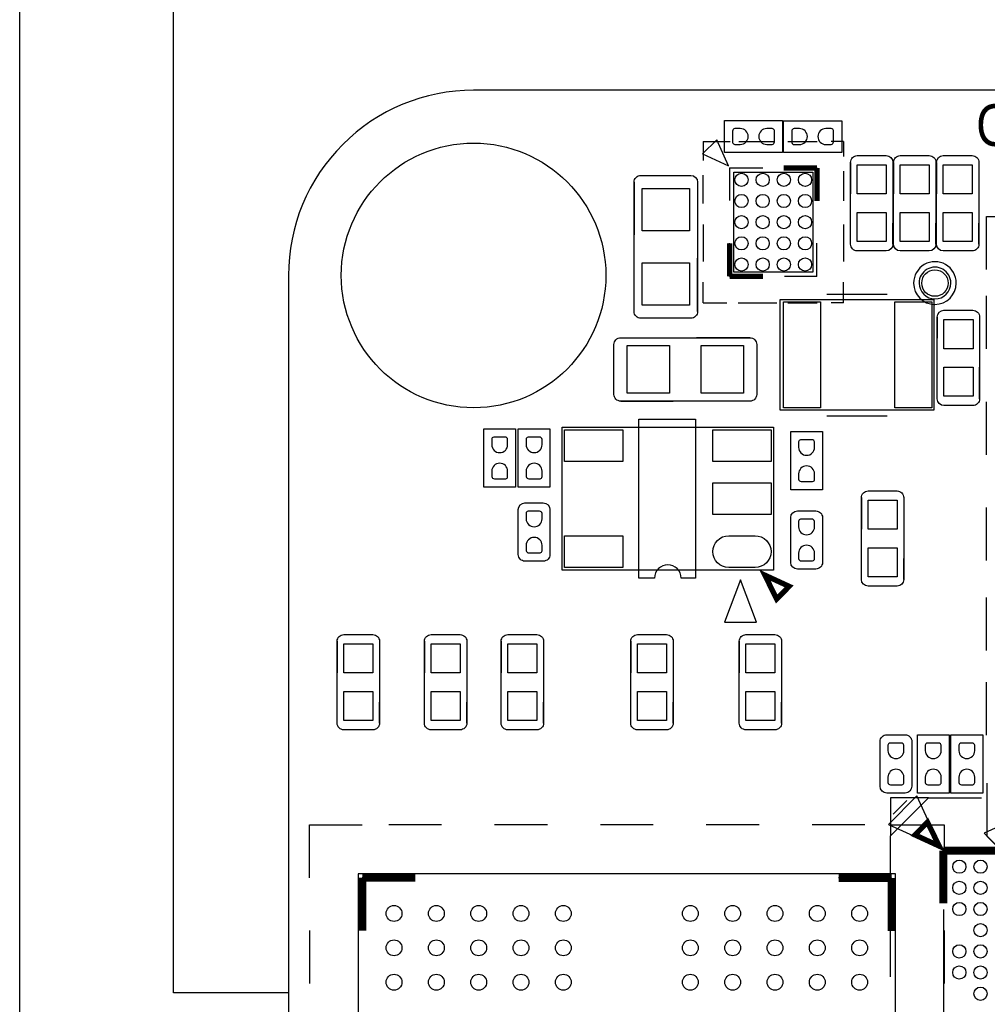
# Model space of a CAD drawing. Extents: x 24 to 161, y 5 to 143.
# Tile 5 of 25: x 24 to 42, y 28 to 46. Entities that reach past the tile are written whole.
import ezdxf

# ---------------------------------------------------------------- set-up
doc = ezdxf.new("R2010")
doc.units = 0
for name, color, linetype in [('BG_OUTLINE', 7, 'CONTINUOUS'), ('BG_SILKSCREEN_TOP', 7, 'CONTINUOUS'), ('PG_ASSEMBLY_TOP', 200, 'CONTINUOUS'), ('PG_SILKSCREEN_TOP', 73, 'CONTINUOUS'), ('PIN_TOP', 110, 'CONTINUOUS')]:
    doc.layers.add(name, color=color, linetype=linetype)

msp = doc.modelspace()

# ---------------------------------------------------------------- linework, layer by layer
at = {"layer": 'BG_OUTLINE'}
for points in [[(28.629356, 8.286242), (23.549356, 8.286242), (23.549356, 125.614176), (28.629356, 125.614176), (28.629356, 101.14915)], [(28.629356, 27.72791), (26.455624, 27.72791), (26.455624, 59.228482), (28.629356, 59.228482), (28.629356, 71.924418), (26.469848, 71.924418), (26.469848, 106.17327), (28.629356, 106.17327)]]:
    msp.add_lwpolyline(points, dxfattribs=at)
msp.add_lwpolyline([(32.12973, 4.786376), (80.129634, 4.786376, 0.414205), (83.629246, 8.286242), (83.629246, 41.286176, 0.414226), (80.129634, 44.786296), (32.12973, 44.786296, 0.414268), (28.629356, 41.286176), (28.629356, 8.286242, 0.414248)], format="xyb", close=True, dxfattribs=at)
at = {"layer": 'BG_SILKSCREEN_TOP'}
for points, const_width in [([(38.617906, 43.317414), (37.990272, 43.317414)], 0.100076), ([(38.617906, 43.317414), (38.617906, 42.691304)], 0.100076), ([(38.617906, 43.317414), (38.617906, 42.691304)], 0.100076), ([(36.967922, 41.26738), (36.967922, 41.89349)], 0.100076), ([(36.967922, 41.26738), (36.967922, 41.89349)], 0.100076), ([(36.967922, 41.26738), (37.595556, 41.26738)], 0.100076), ([(36.967922, 41.26738), (37.595556, 41.26738)], 0.100076), ([(37.634926, 35.621722), (37.85616, 35.17138), (38.092126, 35.410902), (37.634926, 35.621722)], 0.1016), ([(40.928544, 30.50413), (40.70731, 30.954472), (40.471344, 30.71495), (40.928544, 30.50413)], 0.1016), ([(41.0083, 30.419548), (41.0083, 29.41955)], 0.150114), ([(42.008298, 30.419548), (41.0083, 30.419548)], 0.150114), ([(31.02483, 29.906214), (30.024832, 29.906214)], 0.150114), ([(30.024832, 29.906214), (30.024832, 28.906216)], 0.150114), ([(40.029638, 29.901134), (39.02964, 29.901134)], 0.150114), ([(40.029638, 28.901136), (40.029638, 29.901134)], 0.150114)]:
    msp.add_lwpolyline(points, dxfattribs=dict(at, const_width=const_width))
at = {"layer": 'PG_ASSEMBLY_TOP'}
for points in [[(36.868862, 44.210732), (37.968682, 44.210732)], [(36.868862, 43.61053), (36.868862, 44.210732)], [(37.968682, 44.210732), (37.968682, 43.61053)], [(37.986462, 44.209716), (39.086282, 44.209716)], [(37.986462, 43.609768), (37.986462, 44.209716)], [(39.086282, 44.209716), (39.086282, 43.609768)], [(37.968682, 43.61053), (36.868862, 43.61053)], [(39.086282, 43.609768), (37.986462, 43.609768)], [(39.38016, 43.54957), (39.926514, 43.54957)], [(40.19296, 43.54957), (40.739314, 43.54957)], [(41.00576, 43.54957), (41.552114, 43.54957)], [(39.25316, 41.876726), (39.25316, 43.42257)], [(40.053514, 43.42257), (40.053514, 41.876726)], [(40.06596, 41.876726), (40.06596, 43.42257)], [(40.866314, 43.42257), (40.866314, 41.876726)], [(40.87876, 41.876726), (40.87876, 43.42257)], [(41.679114, 43.42257), (41.679114, 41.876726)], [(35.28949, 43.175174), (36.23437, 43.175174)], [(35.16249, 40.604694), (35.16249, 43.048174)], [(36.36137, 43.048174), (36.36137, 40.604694)], [(39.926514, 41.749726), (39.38016, 41.749726)], [(40.739314, 41.749726), (40.19296, 41.749726)], [(41.552114, 41.749726), (41.00576, 41.749726)], [(41.019222, 40.626792), (41.565576, 40.626792)], [(36.23437, 40.477694), (35.28949, 40.477694)], [(40.892222, 38.953948), (40.892222, 40.499792)], [(41.692576, 40.499792), (41.692576, 38.953948)], [(34.908236, 40.10914), (37.351716, 40.10914)], [(34.781236, 39.037514), (34.781236, 39.98214)], [(37.478716, 39.98214), (37.478716, 39.037514)], [(37.351716, 38.910514), (34.908236, 38.910514)], [(41.565576, 38.826948), (41.019222, 38.826948)], [(32.322262, 37.2872), (32.322262, 38.38702)], [(32.322262, 38.38702), (32.92221, 38.38702)], [(32.92221, 38.38702), (32.92221, 37.2872)], [(32.972248, 37.2872), (32.972248, 38.38702)], [(32.972248, 38.38702), (33.572196, 38.38702)], [(33.572196, 38.38702), (33.572196, 37.2872)], [(38.122352, 37.237162), (38.122352, 38.336982)], [(38.122352, 38.336982), (38.7223, 38.336982)], [(38.7223, 38.336982), (38.7223, 37.237162)], [(32.92221, 37.2872), (32.322262, 37.2872)], [(33.572196, 37.2872), (32.972248, 37.2872)], [(38.7223, 37.237162), (38.122352, 37.237162)], [(39.5859, 37.214048), (40.132254, 37.214048)], [(39.4589, 35.541204), (39.4589, 37.087048)], [(40.259254, 37.087048), (40.259254, 35.541204)], [(32.972248, 36.014152), (32.972248, 36.860226)], [(33.099248, 36.987226), (33.44545, 36.987226)], [(33.57245, 36.860226), (33.57245, 36.014152)], [(38.249098, 36.837112), (38.5953, 36.837112)], [(38.122098, 35.864038), (38.122098, 36.710112)], [(38.7223, 36.710112), (38.7223, 35.864038)], [(33.44545, 35.887152), (33.099248, 35.887152)], [(38.5953, 35.737038), (38.249098, 35.737038)], [(40.132254, 35.414204), (39.5859, 35.414204)], [(29.677106, 34.499804), (30.223206, 34.499804)], [(31.32709, 34.499804), (31.87319, 34.499804)], [(32.776922, 34.499804), (33.323276, 34.499804)], [(35.227006, 34.499804), (35.77336, 34.499804)], [(37.27704, 34.499804), (37.823394, 34.499804)], [(29.550106, 32.827214), (29.550106, 34.372804)], [(30.350206, 34.372804), (30.350206, 32.827214)], [(31.20009, 32.827214), (31.20009, 34.372804)], [(32.00019, 34.372804), (32.00019, 32.827214)], [(32.649922, 32.827214), (32.649922, 34.372804)], [(33.450276, 34.372804), (33.450276, 32.827214)], [(35.100006, 32.827214), (35.100006, 34.372804)], [(35.90036, 34.372804), (35.90036, 32.827214)], [(37.15004, 32.827214), (37.15004, 34.372804)], [(37.950394, 34.372804), (37.950394, 32.827214)], [(30.223206, 32.700214), (29.677106, 32.700214)], [(31.87319, 32.700214), (31.32709, 32.700214)], [(33.323276, 32.700214), (32.776922, 32.700214)], [(35.77336, 32.700214), (35.227006, 32.700214)], [(37.823394, 32.700214), (37.27704, 32.700214)], [(39.93769, 32.606234), (40.283892, 32.606234)], [(40.516302, 31.506414), (40.516302, 32.606234)], [(40.516302, 32.606234), (41.11625, 32.606234)], [(41.11625, 32.606234), (41.11625, 31.506414)], [(41.151302, 31.506414), (41.151302, 32.606234)], [(41.151302, 32.606234), (41.75125, 32.606234)], [(41.75125, 32.606234), (41.75125, 31.506414)], [(39.81069, 31.63316), (39.81069, 32.479234)], [(40.410892, 32.479234), (40.410892, 31.63316)], [(40.283892, 31.50616), (39.93769, 31.50616)], [(41.11625, 31.506414), (40.516302, 31.506414)], [(41.75125, 31.506414), (41.151302, 31.506414)], [(40.104822, 29.981144), (29.944822, 29.981144)], [(29.944822, 29.981144), (29.944822, 14.856206)], [(40.104822, 14.856206), (40.104822, 29.981144)]]:
    msp.add_lwpolyline(points, dxfattribs=at)
for points in [[(39.25316, 43.42257, -0.41429), (39.38016, 43.54957)], [(39.926514, 43.54957, -0.414174), (40.053514, 43.42257)], [(40.06596, 43.42257, -0.414229), (40.19296, 43.54957)], [(40.739314, 43.54957, -0.414235), (40.866314, 43.42257)], [(40.87876, 43.42257, -0.414167), (41.00576, 43.54957)], [(41.552114, 43.54957, -0.414297), (41.679114, 43.42257)], [(35.16249, 43.048174, -0.414223), (35.28949, 43.175174)], [(36.23437, 43.175174, -0.414161), (36.36137, 43.048174)], [(39.38016, 41.749726, -0.414254), (39.25316, 41.876726)], [(40.053514, 41.876726, -0.414137), (39.926514, 41.749726)], [(40.19296, 41.749726, -0.414192), (40.06596, 41.876726)], [(40.866314, 41.876726, -0.414198), (40.739314, 41.749726)], [(41.00576, 41.749726, -0.414131), (40.87876, 41.876726)], [(41.679114, 41.876726, -0.41426), (41.552114, 41.749726)], [(35.28949, 40.477694, -0.414389), (35.16249, 40.604694)], [(36.36137, 40.604694, -0.414327), (36.23437, 40.477694)], [(40.892222, 40.499792, -0.413983), (41.019222, 40.626792)], [(41.565576, 40.626792, -0.414346), (41.692576, 40.499792)], [(34.781236, 39.98214, -0.414413), (34.908236, 40.10914)], [(37.351716, 40.10914, -0.41458), (37.478716, 39.98214)], [(34.908236, 38.910514, -0.414361), (34.781236, 39.037514)], [(37.478716, 39.037514, -0.414527), (37.351716, 38.910514)], [(41.019222, 38.826948, -0.414081), (40.892222, 38.953948)], [(41.692576, 38.953948, -0.414444), (41.565576, 38.826948)], [(39.4589, 37.087048, -0.414404), (39.5859, 37.214048)], [(40.132254, 37.214048, -0.41425), (40.259254, 37.087048)], [(32.972248, 36.860226, -0.414134), (33.099248, 36.987226)], [(33.44545, 36.987226, -0.414029), (33.57245, 36.860226)], [(38.122098, 36.710112, -0.414078), (38.249098, 36.837112)], [(38.5953, 36.837112, -0.414435), (38.7223, 36.710112)], [(33.099248, 35.887152, -0.414398), (32.972248, 36.014152)], [(33.57245, 36.014152, -0.414293), (33.44545, 35.887152)], [(38.249098, 35.737038, -0.413992), (38.122098, 35.864038)], [(38.7223, 35.864038, -0.414349), (38.5953, 35.737038)], [(39.5859, 35.414204, -0.414177), (39.4589, 35.541204)], [(40.259254, 35.541204, -0.414023), (40.132254, 35.414204)], [(29.550106, 34.372804, -0.414635), (29.677106, 34.499804)], [(30.223206, 34.499804, -0.414546), (30.350206, 34.372804)], [(31.20009, 34.372804, -0.414611), (31.32709, 34.499804)], [(31.87319, 34.499804, -0.41457), (32.00019, 34.372804)], [(32.649922, 34.372804, -0.414352), (32.776922, 34.499804)], [(33.323276, 34.499804, -0.414438), (33.450276, 34.372804)], [(35.100006, 34.372804, -0.414481), (35.227006, 34.499804)], [(35.77336, 34.499804, -0.414309), (35.90036, 34.372804)], [(37.15004, 34.372804, -0.414534), (37.27704, 34.499804)], [(37.823394, 34.499804, -0.414257), (37.950394, 34.372804)], [(29.677106, 32.700214, -0.414663), (29.550106, 32.827214)], [(30.350206, 32.827214, -0.414574), (30.223206, 32.700214)], [(31.32709, 32.700214, -0.414638), (31.20009, 32.827214)], [(32.00019, 32.827214, -0.414598), (31.87319, 32.700214)], [(32.776922, 32.700214, -0.41438), (32.649922, 32.827214)], [(33.450276, 32.827214, -0.414466), (33.323276, 32.700214)], [(35.227006, 32.700214, -0.414509), (35.100006, 32.827214)], [(35.90036, 32.827214, -0.414336), (35.77336, 32.700214)], [(37.27704, 32.700214, -0.414561), (37.15004, 32.827214)], [(37.950394, 32.827214, -0.414284), (37.823394, 32.700214)], [(39.81069, 32.479234, -0.414358), (39.93769, 32.606234)], [(40.283892, 32.606234, -0.414303), (40.410892, 32.479234)], [(39.93769, 31.50616, -0.414124), (39.81069, 31.63316)], [(40.410892, 31.63316, -0.414069), (40.283892, 31.50616)]]:
    msp.add_lwpolyline(points, format="xyb", dxfattribs=at)
for points in [[(37.047932, 41.34739), (37.047932, 43.23715), (38.537896, 43.23715), (38.537896, 41.34739)], [(37.915088, 38.743636), (40.836088, 38.743636), (40.836088, 40.826436), (37.915088, 40.826436)], [(37.799518, 38.418516), (37.799518, 35.718496), (33.799526, 35.718496), (33.799526, 38.418516)]]:
    msp.add_lwpolyline(points, close=True, dxfattribs=at)
msp.add_lwpolyline([(41.148508, 41.141904, 1), (40.548576, 41.141948, 1)], format="xyb", close=True, dxfattribs=at)
at = {"layer": 'PG_SILKSCREEN_TOP'}
for points in [[(36.722812, 43.847258), (36.456366, 43.580812), (36.945062, 43.358816)], [(36.872164, 34.737294), (37.472366, 34.737294), (37.172392, 35.537394)], [(39.967662, 30.914594), (40.95877, 30.463998), (40.508174, 31.455614)], [(41.777412, 30.7467), (42.201592, 30.32252), (42.555414, 31.100268)]]:
    msp.add_lwpolyline(points, close=True, dxfattribs=at)
for points in [[(36.467796, 43.817286), (36.979352, 43.817286)], [(36.467796, 43.817286), (36.467796, 43.456098)], [(37.141658, 43.817286), (37.797232, 43.817286)], [(38.064694, 43.817286), (38.621462, 43.817286)], [(39.117778, 43.817286), (38.885114, 43.817286)], [(39.117778, 43.817286), (39.117778, 43.53306)], [(39.38016, 43.54957), (39.926514, 43.54957)], [(40.19296, 43.54957), (40.739314, 43.54957)], [(41.00576, 43.54957), (41.552114, 43.54957)], [(39.25316, 43.42257), (39.25316, 42.824908)], [(40.053514, 43.42257), (40.053514, 43.02506)], [(40.06596, 43.42257), (40.06596, 42.824908)], [(40.866314, 43.42257), (40.866314, 43.02506)], [(40.87876, 43.42257), (40.87876, 42.824908)], [(41.679114, 43.42257), (41.679114, 43.02506)], [(35.28949, 43.175174), (36.23437, 43.175174)], [(36.467796, 42.6466), (36.467796, 43.179746)], [(36.967922, 43.317414), (36.967922, 42.69994)], [(36.967922, 43.317414), (37.595556, 43.317414)], [(38.617906, 43.317414), (38.004496, 43.317414)], [(38.617906, 43.317414), (38.617906, 42.69994)], [(39.117778, 43.253406), (39.117778, 42.696638)], [(35.16249, 43.048174), (35.16249, 42.055542)], [(36.36137, 43.048174), (36.36137, 42.055542)], [(39.25316, 41.876726), (39.25316, 42.474388)], [(40.06596, 41.876726), (40.06596, 42.474388)], [(40.87876, 41.876726), (40.87876, 42.474388)], [(36.467796, 42.251122), (36.467796, 41.551098)], [(39.117778, 42.251122), (39.117778, 41.551098)], [(40.053514, 41.876726), (40.053514, 42.27449)], [(40.866314, 41.876726), (40.866314, 42.27449)], [(41.679114, 41.876726), (41.679114, 42.27449)], [(41.821608, 41.39819), (41.821608, 42.398188), (42.821606, 42.398188)], [(36.967922, 41.26738), (36.967922, 41.89349)], [(38.617906, 41.26738), (38.617906, 41.89349)], [(39.926514, 41.749726), (39.38016, 41.749726)], [(40.739314, 41.749726), (40.19296, 41.749726)], [(41.552114, 41.749726), (41.00576, 41.749726)], [(35.16249, 40.604694), (35.16249, 41.61409)], [(36.36137, 40.604694), (36.36137, 41.61409)], [(36.467796, 40.767254), (36.467796, 41.160192)], [(36.967922, 41.26738), (37.595556, 41.26738)], [(36.967922, 41.26738), (37.595556, 41.26738)], [(38.617906, 41.26738), (38.004496, 41.26738)], [(39.117778, 40.767254), (39.117778, 41.160192)], [(38.803834, 40.934894), (39.944548, 40.934894)], [(36.467796, 40.767254), (36.912296, 40.767254)], [(37.12591, 40.767254), (37.857938, 40.767254)], [(38.064694, 40.767254), (38.621462, 40.767254)], [(39.117778, 40.767254), (38.885114, 40.767254)], [(41.821608, 39.89832), (41.821608, 40.898318)], [(41.019222, 40.626792), (41.565576, 40.626792)], [(36.23437, 40.477694), (35.28949, 40.477694)], [(40.892222, 40.499792), (40.892222, 40.102028)], [(41.692576, 40.499792), (41.692576, 39.90213)], [(34.908236, 40.10914), (35.900868, 40.10914)], [(37.351716, 40.10914), (36.34232, 40.10914)], [(34.781236, 39.037514), (34.781236, 39.98214)], [(37.478716, 39.98214), (37.478716, 39.037514)], [(41.692576, 38.953948), (41.692576, 39.55161)], [(40.892222, 38.953948), (40.892222, 39.351458)], [(34.908236, 38.910514), (35.900868, 38.910514)], [(37.351716, 38.910514), (36.34232, 38.910514)], [(41.821608, 37.898324), (41.821608, 38.898322)], [(41.565576, 38.826948), (41.019222, 38.826948)], [(35.252914, 38.568376), (36.320984, 38.568376)], [(35.252914, 35.568636), (35.252914, 38.568376)], [(36.320984, 38.568376), (36.320984, 35.568636)], [(38.803834, 38.634924), (39.944548, 38.634924)], [(39.5859, 37.214048), (40.132254, 37.214048)], [(39.4589, 37.087048), (39.4589, 36.489386)], [(40.259254, 37.087048), (40.259254, 36.689538)], [(41.821608, 35.898074), (41.821608, 36.898326)], [(39.4589, 35.541204), (39.4589, 36.13912)], [(40.259254, 35.541204), (40.259254, 35.938968)], [(35.549586, 35.568636), (35.252914, 35.568636)], [(36.320984, 35.568636), (36.049712, 35.568636)], [(40.132254, 35.414204), (39.5859, 35.414204)], [(41.821608, 34.198306), (41.821608, 35.198304)], [(29.677106, 34.499804), (30.223206, 34.499804)], [(31.32709, 34.499804), (31.87319, 34.499804)], [(32.776922, 34.499804), (33.323276, 34.499804)], [(35.227006, 34.499804), (35.77336, 34.499804)], [(37.27704, 34.499804), (37.823394, 34.499804)], [(29.550106, 34.372804), (29.550106, 33.775396)], [(30.350206, 34.372804), (30.350206, 33.975294)], [(31.20009, 34.372804), (31.20009, 33.775396)], [(32.00019, 34.372804), (32.00019, 33.975294)], [(32.649922, 34.372804), (32.649922, 33.775396)], [(33.450276, 34.372804), (33.450276, 33.975294)], [(35.100006, 34.372804), (35.100006, 33.775396)], [(35.90036, 34.372804), (35.90036, 33.975294)], [(37.15004, 34.372804), (37.15004, 33.775396)], [(37.950394, 34.372804), (37.950394, 33.975294)], [(41.821608, 32.598106), (41.821608, 33.598104)], [(29.550106, 32.827214), (29.550106, 33.424876)], [(31.20009, 32.827214), (31.20009, 33.424876)], [(32.649922, 32.827214), (32.649922, 33.424876)], [(35.100006, 32.827214), (35.100006, 33.424876)], [(37.15004, 32.827214), (37.15004, 33.424876)], [(30.350206, 32.827214), (30.350206, 33.224724)], [(32.00019, 32.827214), (32.00019, 33.224724)], [(33.450276, 32.827214), (33.450276, 33.224724)], [(35.90036, 32.827214), (35.90036, 33.224724)], [(37.950394, 32.827214), (37.950394, 33.224724)], [(30.223206, 32.700214), (29.677106, 32.700214)], [(31.87319, 32.700214), (31.32709, 32.700214)], [(33.323276, 32.700214), (32.776922, 32.700214)], [(35.77336, 32.700214), (35.227006, 32.700214)], [(37.823394, 32.700214), (37.27704, 32.700214)], [(41.826688, 31.693104), (41.826688, 30.693106), (42.133774, 30.38602), (43.133772, 30.38602)], [(40.00881, 29.695648), (40.00881, 30.695646), (40.727122, 31.414212), (41.72712, 31.414212)], [(40.727122, 31.414212), (40.00881, 31.414212), (40.00881, 30.695646)], [(40.314118, 31.362904), (40.060118, 31.108904)], [(29.024834, 29.906214), (29.024834, 30.906212), (30.024832, 30.906212)], [(31.524956, 30.906212), (30.524958, 30.906212)], [(33.524952, 30.906212), (32.524954, 30.906212)], [(35.524948, 30.906212), (34.52495, 30.906212)], [(37.524944, 30.906212), (36.524946, 30.906212)], [(39.52494, 30.906212), (38.524942, 30.906212)], [(40.024812, 30.906212), (41.02481, 30.906212), (41.02481, 29.906214)], [(31.02483, 29.906214), (30.024832, 29.906214), (30.024832, 28.906216)], [(40.024812, 28.906216), (40.024812, 29.906214), (39.024814, 29.906214)], [(41.008808, 29.305504), (41.008808, 13.413994)], [(40.00881, 28.033218), (40.00881, 29.033216)], [(29.024834, 28.906216), (29.024834, 27.906218)], [(41.02481, 28.906216), (41.02481, 27.906218)]]:
    msp.add_lwpolyline(points, dxfattribs=at)
for points in [[(39.25316, 43.42257, -0.41429), (39.38016, 43.54957)], [(39.926514, 43.54957, -0.414174), (40.053514, 43.42257)], [(40.06596, 43.42257, -0.414229), (40.19296, 43.54957)], [(40.739314, 43.54957, -0.414235), (40.866314, 43.42257)], [(40.87876, 43.42257, -0.414167), (41.00576, 43.54957)], [(41.552114, 43.54957, -0.414297), (41.679114, 43.42257)], [(35.16249, 43.048174, -0.414223), (35.28949, 43.175174)], [(36.23437, 43.175174, -0.414161), (36.36137, 43.048174)], [(39.38016, 41.749726, -0.414254), (39.25316, 41.876726)], [(40.053514, 41.876726, -0.414137), (39.926514, 41.749726)], [(40.19296, 41.749726, -0.414192), (40.06596, 41.876726)], [(40.866314, 41.876726, -0.414198), (40.739314, 41.749726)], [(41.00576, 41.749726, -0.414131), (40.87876, 41.876726)], [(41.679114, 41.876726, -0.41426), (41.552114, 41.749726)], [(41.251632, 41.141904, 1.000055), (40.445436, 41.141904, 0.999945), (41.251632, 41.141904)], [(35.28949, 40.477694, -0.414389), (35.16249, 40.604694)], [(36.36137, 40.604694, -0.414327), (36.23437, 40.477694)], [(40.892222, 40.499792, -0.413983), (41.019222, 40.626792)], [(41.565576, 40.626792, -0.414346), (41.692576, 40.499792)], [(34.781236, 39.98214, -0.414413), (34.908236, 40.10914)], [(37.351716, 40.10914, -0.41458), (37.478716, 39.98214)], [(34.908236, 38.910514, -0.414361), (34.781236, 39.037514)], [(37.478716, 39.037514, -0.414527), (37.351716, 38.910514)], [(41.019222, 38.826948, -0.414081), (40.892222, 38.953948)], [(41.692576, 38.953948, -0.414444), (41.565576, 38.826948)], [(39.4589, 37.087048, -0.414404), (39.5859, 37.214048)], [(40.132254, 37.214048, -0.41425), (40.259254, 37.087048)], [(36.049712, 35.568636, 1), (35.549586, 35.568636)], [(39.5859, 35.414204, -0.414177), (39.4589, 35.541204)], [(40.259254, 35.541204, -0.414023), (40.132254, 35.414204)], [(29.550106, 34.372804, -0.414635), (29.677106, 34.499804)], [(30.223206, 34.499804, -0.414546), (30.350206, 34.372804)], [(31.20009, 34.372804, -0.414611), (31.32709, 34.499804)], [(31.87319, 34.499804, -0.41457), (32.00019, 34.372804)], [(32.649922, 34.372804, -0.414352), (32.776922, 34.499804)], [(33.323276, 34.499804, -0.414438), (33.450276, 34.372804)], [(35.100006, 34.372804, -0.414481), (35.227006, 34.499804)], [(35.77336, 34.499804, -0.414309), (35.90036, 34.372804)], [(37.15004, 34.372804, -0.414534), (37.27704, 34.499804)], [(37.823394, 34.499804, -0.414257), (37.950394, 34.372804)], [(29.677106, 32.700214, -0.414663), (29.550106, 32.827214)], [(30.350206, 32.827214, -0.414574), (30.223206, 32.700214)], [(31.32709, 32.700214, -0.414638), (31.20009, 32.827214)], [(32.00019, 32.827214, -0.414598), (31.87319, 32.700214)], [(32.776922, 32.700214, -0.41438), (32.649922, 32.827214)], [(33.450276, 32.827214, -0.414466), (33.323276, 32.700214)], [(35.227006, 32.700214, -0.414509), (35.100006, 32.827214)], [(35.90036, 32.827214, -0.414336), (35.77336, 32.700214)], [(37.27704, 32.700214, -0.414561), (37.15004, 32.827214)], [(37.950394, 32.827214, -0.414284), (37.823394, 32.700214)]]:
    msp.add_lwpolyline(points, format="xyb", dxfattribs=at)
at = {"layer": 'PIN_TOP'}
for points in [[(37.168582, 44.060872), (37.066982, 44.060872, 0.375524), (37.024564, 44.012358), (37.024564, 43.796458, 0.365016), (37.066982, 43.760644), (37.168582, 43.760644, 0.99984)], [(37.668962, 43.760644), (37.770562, 43.760644, 0.375524), (37.81298, 43.809158), (37.81298, 44.025058, 0.365016), (37.770562, 44.060872), (37.668962, 44.060872, 0.99984)], [(38.286182, 44.059856), (38.184582, 44.059856, 0.375524), (38.142164, 44.011342), (38.142164, 43.795442, 0.365016), (38.184582, 43.759628), (38.286182, 43.759628, 0.99984)], [(38.786562, 43.759628), (38.888162, 43.759628, 0.375524), (38.93058, 43.808142), (38.93058, 44.024042, 0.365016), (38.888162, 44.059856), (38.786562, 44.059856, 0.99984)], [(32.77235, 38.0873), (32.77235, 38.1889, 0.375524), (32.723836, 38.231318), (32.507936, 38.231318, 0.365016), (32.472122, 38.1889), (32.472122, 38.0873, 0.99984)], [(33.422336, 38.0873), (33.422336, 38.1889, 0.375524), (33.373822, 38.231318), (33.157922, 38.231318, 0.365016), (33.122108, 38.1889), (33.122108, 38.0873, 0.99984)], [(38.57244, 38.037262), (38.57244, 38.138862, 0.375524), (38.523926, 38.18128), (38.308026, 38.18128, 0.365016), (38.272212, 38.138862), (38.272212, 38.037262, 0.99984)], [(32.472122, 37.58692), (32.472122, 37.48532, 0.375524), (32.520636, 37.442902), (32.736536, 37.442902, 0.365016), (32.77235, 37.48532), (32.77235, 37.58692, 0.99984)], [(33.122108, 37.58692), (33.122108, 37.48532, 0.375524), (33.170622, 37.442902), (33.386522, 37.442902, 0.365016), (33.422336, 37.48532), (33.422336, 37.58692, 0.99984)], [(38.272212, 37.536882), (38.272212, 37.435282, 0.375524), (38.320726, 37.392864), (38.536626, 37.392864, 0.365016), (38.57244, 37.435282), (38.57244, 37.536882, 0.99984)], [(33.422336, 36.687252), (33.422336, 36.788852, 0.375524), (33.373822, 36.83127), (33.157922, 36.83127, 0.365016), (33.122108, 36.788852), (33.122108, 36.687252, 0.99984)], [(38.572186, 36.537138), (38.572186, 36.638738, 0.375524), (38.523672, 36.681156), (38.307772, 36.681156, 0.365016), (38.271958, 36.638738), (38.271958, 36.537138, 0.99984)], [(33.122108, 36.186872), (33.122108, 36.085272, 0.375524), (33.170622, 36.042854), (33.386522, 36.042854, 0.365016), (33.422336, 36.085272), (33.422336, 36.186872, 0.99984)], [(36.949507, 36.368482), (37.449633, 36.368482, -1), (37.449633, 35.768534), (36.949507, 35.768534, -1)], [(38.271958, 36.036758), (38.271958, 35.935158, 0.375524), (38.320472, 35.89274), (38.536372, 35.89274, 0.365016), (38.572186, 35.935158), (38.572186, 36.036758, 0.99984)], [(40.261032, 32.306514), (40.261032, 32.408114, 0.375524), (40.212518, 32.450532), (39.996618, 32.450532, 0.365016), (39.960804, 32.408114), (39.960804, 32.306514, 0.99984)], [(40.96639, 32.306514), (40.96639, 32.408114, 0.375524), (40.917876, 32.450532), (40.701976, 32.450532, 0.365016), (40.666162, 32.408114), (40.666162, 32.306514, 0.99984)], [(41.60139, 32.306514), (41.60139, 32.408114, 0.375524), (41.552876, 32.450532), (41.336976, 32.450532, 0.365016), (41.301162, 32.408114), (41.301162, 32.306514, 0.99984)], [(39.960804, 31.806134), (39.960804, 31.704534, 0.375524), (40.009318, 31.662116), (40.225218, 31.662116, 0.365016), (40.261032, 31.704534), (40.261032, 31.806134, 0.99984)], [(40.666162, 31.806134), (40.666162, 31.704534, 0.375524), (40.714676, 31.662116), (40.930576, 31.662116, 0.365016), (40.96639, 31.704534), (40.96639, 31.806134, 0.99984)], [(41.301162, 31.806134), (41.301162, 31.704534, 0.375524), (41.349676, 31.662116), (41.565576, 31.662116, 0.365016), (41.60139, 31.704534), (41.60139, 31.806134, 0.99984)]]:
    msp.add_lwpolyline(points, format="xyb", close=True, dxfattribs=at)
for points in [[(39.928165, 42.824781), (39.378255, 42.824781), (39.378255, 43.374691), (39.928165, 43.374691)], [(40.740965, 42.824781), (40.191055, 42.824781), (40.191055, 43.374691), (40.740965, 43.374691)], [(41.553765, 42.824781), (41.003855, 42.824781), (41.003855, 43.374691), (41.553765, 43.374691)], [(36.211891, 42.126408), (35.311969, 42.126408), (35.311969, 42.926508), (36.211891, 42.926508)], [(39.928165, 41.924605), (39.378255, 41.924605), (39.378255, 42.474515), (39.928165, 42.474515)], [(40.740965, 41.924605), (40.191055, 41.924605), (40.191055, 42.474515), (40.740965, 42.474515)], [(41.553765, 41.924605), (41.003855, 41.924605), (41.003855, 42.474515), (41.553765, 42.474515)], [(36.211891, 40.72636), (35.311969, 40.72636), (35.311969, 41.52646), (36.211891, 41.52646)], [(37.98824, 38.785038), (37.98824, 40.785034), (38.688264, 40.785034), (38.688264, 38.785038)], [(40.088312, 38.785038), (40.088312, 40.785034), (40.788336, 40.785034), (40.788336, 38.785038)], [(41.017571, 40.451913), (41.567481, 40.451913), (41.567481, 39.902003), (41.017571, 39.902003)], [(35.830002, 39.959915), (35.830002, 39.059993), (35.029902, 39.059993), (35.029902, 39.959915)], [(37.23005, 39.959915), (37.23005, 39.059993), (36.42995, 39.059993), (36.42995, 39.959915)], [(41.017571, 39.551737), (41.567481, 39.551737), (41.567481, 39.001827), (41.017571, 39.001827)], [(34.949511, 38.368478), (34.949511, 37.76853), (33.849437, 37.76853), (33.849437, 38.368478)], [(37.749607, 38.368478), (37.749607, 37.76853), (36.649533, 37.76853), (36.649533, 38.368478)], [(37.749607, 37.36848), (37.749607, 36.768532), (36.649533, 36.768532), (36.649533, 37.36848)], [(40.133905, 36.489259), (39.583995, 36.489259), (39.583995, 37.039169), (40.133905, 37.039169)], [(34.949511, 36.368482), (34.949511, 35.768534), (33.849437, 35.768534), (33.849437, 36.368482)], [(40.133905, 35.589083), (39.583995, 35.589083), (39.583995, 36.138993), (40.133905, 36.138993)], [(30.224857, 33.775015), (29.674947, 33.775015), (29.674947, 34.324925), (30.224857, 34.324925)], [(31.874841, 33.775015), (31.324931, 33.775015), (31.324931, 34.324925), (31.874841, 34.324925)], [(33.324927, 33.775015), (32.775017, 33.775015), (32.775017, 34.324925), (33.324927, 34.324925)], [(35.775011, 33.775015), (35.225101, 33.775015), (35.225101, 34.324925), (35.775011, 34.324925)], [(37.825045, 33.775015), (37.275135, 33.775015), (37.275135, 34.324925), (37.825045, 34.324925)], [(30.224857, 32.874839), (29.674947, 32.874839), (29.674947, 33.424749), (30.224857, 33.424749)], [(31.874841, 32.874839), (31.324931, 32.874839), (31.324931, 33.424749), (31.874841, 33.424749)], [(33.324927, 32.874839), (32.775017, 32.874839), (32.775017, 33.424749), (33.324927, 33.424749)], [(35.775011, 32.874839), (35.225101, 32.874839), (35.225101, 33.424749), (35.775011, 33.424749)], [(37.825045, 32.874839), (37.275135, 32.874839), (37.275135, 33.424749), (37.825045, 33.424749)]]:
    msp.add_lwpolyline(points, close=True, dxfattribs=at)
for centre, radius in [((32.128206, 41.285414), 2.499995), ((37.192966, 43.09237), 0.124968), ((37.593016, 43.09237), 0.124968), ((37.992812, 43.09237), 0.124968), ((38.392862, 43.09237), 0.124968), ((37.192966, 42.69232), 0.124968), ((37.593016, 42.69232), 0.124968), ((37.992812, 42.69232), 0.124968), ((38.392862, 42.69232), 0.124968), ((37.192966, 42.29227), 0.124968), ((37.593016, 42.29227), 0.124968), ((37.992812, 42.29227), 0.124968), ((38.392862, 42.29227), 0.124968), ((37.192966, 41.89222), 0.124968), ((37.593016, 41.89222), 0.124968), ((37.992812, 41.89222), 0.124968), ((38.392862, 41.89222), 0.124968), ((37.192966, 41.49217), 0.124968), ((37.593016, 41.49217), 0.124968), ((37.992812, 41.49217), 0.124968), ((38.392862, 41.49217), 0.124968), ((40.848534, 41.141904), 0.250063), ((41.309036, 30.113986), 0.124968), ((41.708832, 30.113986), 0.124968), ((41.309036, 29.71419), 0.124968), ((41.708832, 29.71419), 0.124968), ((41.309036, 29.31414), 0.124968), ((41.708832, 29.31414), 0.124968), ((30.62478, 29.231082), 0.149987), ((31.42488, 29.231082), 0.149987), ((32.224726, 29.231082), 0.149987), ((33.024826, 29.231082), 0.149987), ((33.824926, 29.231082), 0.149987), ((36.224718, 29.231082), 0.149987), ((37.024818, 29.231082), 0.149987), ((37.824918, 29.231082), 0.149987), ((38.624764, 29.231082), 0.149987), ((39.424864, 29.231082), 0.149987), ((41.708832, 28.91409), 0.124968), ((30.62478, 28.581096), 0.149987), ((31.42488, 28.581096), 0.149987), ((32.224726, 28.581096), 0.149987), ((33.024826, 28.581096), 0.149987), ((33.824926, 28.581096), 0.149987), ((36.224718, 28.581096), 0.149987), ((37.024818, 28.581096), 0.149987), ((37.824918, 28.581096), 0.149987), ((38.624764, 28.581096), 0.149987), ((39.424864, 28.581096), 0.149987), ((41.309036, 28.51404), 0.124968), ((41.708832, 28.51404), 0.124968), ((41.309036, 28.11399), 0.124968), ((41.708832, 28.11399), 0.124968), ((30.62478, 27.93111), 0.149987), ((31.42488, 27.93111), 0.149987), ((32.224726, 27.93111), 0.149987), ((33.024826, 27.93111), 0.149987), ((33.824926, 27.93111), 0.149987), ((36.224718, 27.93111), 0.149987), ((37.024818, 27.93111), 0.149987), ((37.824918, 27.93111), 0.149987), ((38.624764, 27.93111), 0.149987), ((39.424864, 27.93111), 0.149987), ((41.708832, 27.714194), 0.124968)]:
    msp.add_circle(centre, radius, dxfattribs=at)

# ---------------------------------------------------------------- texts
at = {"layer": 'BG_SILKSCREEN_TOP', "width": 0.869032}
msp.add_text('GND', height=0.7874, dxfattribs=at).set_placement((41.626282, 43.731942))

doc.saveas('drawing.dxf')
